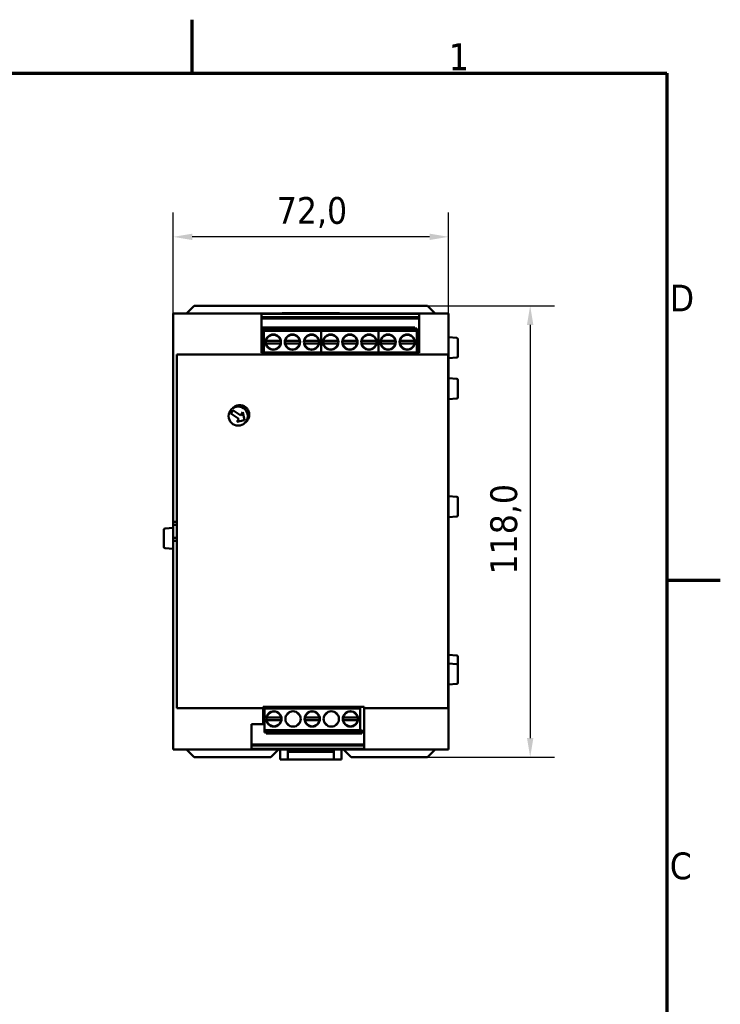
# Model space of a CAD drawing. Header units: millimetres. Extents: x -8 to 1688, y -8 to 1196.
# Tile 8 of 8: x 1310 to 1676, y 669 to 1184. Entities that reach past the tile are written whole.
import ezdxf

# ---------------------------------------------------------------- set-up
doc = ezdxf.new("R2010")
doc.units = ezdxf.units.MM
doc.header["$LTSCALE"] = 4
for name, color, linetype, lineweight in [('Bordo (ISO)', 7, 'Continuous', 70), ('Quota (ISO)', 7, 'Continuous', 25), ('Simbolo (ISO)', 7, 'Continuous', 25), ('Visibile (ISO)', 7, 'Continuous', 50)]:
    doc.layers.add(name, color=color, linetype=linetype, lineweight=lineweight)
doc.styles.add('Testo nota (ISO)', font='tahoma.ttf')
doc.dimstyles.new('Default (ISO)', dxfattribs={"dimscale": 4, "dimtxt": 3.5, "dimasz": 2.5, "dimexe": 3.175, "dimexo": 0, "dimgap": 0.762, "dimtad": 1, "dimdec": 1, "dimrnd": 1e-08, "dimzin": 0, "dimtxsty": 'Testo nota (ISO)', "dimcen": 0.09, "dimdle": 10, "dimclrd": 256, "dimclre": 256, "dimclrt": 256, "dimazin": 0, "dimtfac": 1.001486, "dimtmove": 0, "dimatfit": 3, "dimfxl": 1, "dimtolj": 1, "dimtzin": 0, "dimlwd": -1, "dimlwe": -1, "dimarcsym": 0})

# ---------------------------------------------------------------- blocks, each defined once
blk = doc.blocks.new('Bordi adel')
at = {"layer": 'Bordo (ISO)'}
for p, q in [((350, 289), (350, 296)), ((8, 289), (412, 289)), ((412, 289), (412, 8)), ((412, 222.75), (419, 222.75))]:
    blk.add_line(p, q, dxfattribs=at)
at = {"layer": 'Simbolo (ISO)', "char_height": 3.5, "style": 'Testo nota (ISO)'}
for s, insert, attachment_point in [('1', (384.83, 289.4), 8), ('D', (412.4, 259.62), 4), ('C', (412.4, 185.38), 4)]:
    blk.add_mtext(s, dxfattribs=dict(at, insert=insert, attachment_point=attachment_point))
blk = doc.blocks.new('*D6')
at = {"layer": 'Defpoints', "color": 0, "transparency": 16777216}
for p in [(1389.99, 1070.48), (1389.99, 1030.48), (1533.99, 1030.48)]:
    blk.add_point(p, dxfattribs=at)
at = {"layer": 'Quota (ISO)', "transparency": 16777216}
for p, q in [((1389.99, 1030.48), (1389.99, 1083.18)), ((1533.99, 1030.48), (1533.99, 1083.18)), ((1523.99, 1070.48), (1399.99, 1070.48))]:
    blk.add_line(p, q, dxfattribs=at)
for points in [[(1399.99, 1072.15), (1399.99, 1068.81), (1389.99, 1070.48)], [(1523.99, 1072.15), (1523.99, 1068.81), (1533.99, 1070.48)]]:
    blk.add_solid(points, dxfattribs=at)
at = {"layer": 'Quota (ISO)', "transparency": 16777216, "insert": (1444.16, 1091.3), "char_height": 14, "attachment_point": 1, "style": 'Testo nota (ISO)'}
blk.add_mtext('\\A1;72,0', dxfattribs=at)
blk = doc.blocks.new('*D7')
at = {"layer": 'Defpoints', "color": 0, "transparency": 16777216}
for p in [(1522.99, 1034.48), (1522.99, 798.48), (1576.61, 798.48)]:
    blk.add_point(p, dxfattribs=at)
at = {"layer": 'Quota (ISO)', "transparency": 16777216}
for p, q in [((1522.99, 1034.48), (1589.31, 1034.48)), ((1576.61, 1024.48), (1576.61, 808.48)), ((1522.99, 798.48), (1589.31, 798.48))]:
    blk.add_line(p, q, dxfattribs=at)
for points in [[(1574.95, 1024.48), (1578.28, 1024.48), (1576.61, 1034.48)], [(1574.95, 808.48), (1578.28, 808.48), (1576.61, 798.48)]]:
    blk.add_solid(points, dxfattribs=at)
at = {"layer": 'Quota (ISO)', "transparency": 16777216, "insert": (1555.77, 893.99), "char_height": 14, "attachment_point": 1, "rotation": 90, "style": 'Testo nota (ISO)'}
blk.add_mtext('\\A1;118,0', dxfattribs=at)

msp = doc.modelspace()

# ---------------------------------------------------------------- linework, layer by layer
at = {"layer": 'Visibile (ISO)'}
for p, q in [((1533.99, 1030.48), (1389.99, 1030.48)), ((1389.99, 1030.18), (1389.99, 1030.48)), ((1389.99, 1030.18), (1389.99, 1011.83)), ((1396.99, 1030.48), (1400.99, 1034.48)), ((1522.99, 1034.48), (1400.99, 1034.48)), ((1436.19, 1030.21), (1436.19, 1030.18)), ((1436.19, 1030.21), (1518.59, 1030.21)), ((1436.19, 1011.83), (1436.19, 1030.18)), ((1446.99, 1030.48), (1446.99, 1030.58)), ((1446.99, 1030.58), (1476.99, 1030.58)), ((1476.99, 1030.58), (1476.99, 1030.48)), ((1518.59, 1030.18), (1518.59, 1030.21)), ((1518.59, 1030.18), (1518.59, 1011.83)), ((1522.99, 1034.48), (1526.99, 1030.48)), ((1533.99, 1030.18), (1533.99, 1030.48)), ((1533.99, 1030.18), (1533.99, 1011.83)), ((1518.59, 1028.43), (1436.19, 1028.43)), ((1436.19, 1027.85), (1518.59, 1027.85)), ((1446.99, 1027.85), (1446.99, 1028.43)), ((1476.99, 1028.43), (1476.99, 1027.85)), ((1506.89, 1027.85), (1506.89, 1028.43)), ((1466.35, 1023.06), (1436.35, 1023.06)), ((1436.35, 1021.06), (1436.35, 1023.06)), ((1437.35, 1021.64), (1436.35, 1021.06)), ((1437.35, 1022.5), (1466.35, 1022.5)), ((1437.35, 1021.26), (1437.35, 1022.5)), ((1437.35, 1021.26), (1467.35, 1021.26)), ((1437.35, 1010.06), (1437.35, 1021.26)), ((1466.35, 1023.06), (1466.35, 1022.5)), ((1496.35, 1023.06), (1466.35, 1023.06)), ((1466.35, 1022.5), (1466.35, 1023.06)), ((1467.35, 1022.5), (1466.35, 1022.5)), ((1467.35, 1021.26), (1467.35, 1022.5)), ((1467.35, 1022.5), (1496.35, 1022.5)), ((1467.35, 1021.26), (1467.35, 1022.5)), ((1467.35, 1010.06), (1467.35, 1021.26)), ((1467.35, 1021.26), (1497.35, 1021.26)), ((1467.35, 1010.06), (1467.35, 1021.26)), ((1496.35, 1023.06), (1496.35, 1022.5)), ((1516.35, 1023.06), (1496.35, 1023.06)), ((1496.35, 1022.5), (1496.35, 1023.06)), ((1497.35, 1022.5), (1496.35, 1022.5)), ((1497.35, 1021.26), (1497.35, 1022.5)), ((1497.35, 1022.5), (1516.35, 1022.5)), ((1497.35, 1021.26), (1497.35, 1022.5)), ((1497.35, 1010.06), (1497.35, 1021.26)), ((1497.35, 1021.26), (1517.35, 1021.26)), ((1497.35, 1010.06), (1497.35, 1021.26)), ((1516.35, 1023.06), (1516.35, 1022.5)), ((1517.35, 1022.5), (1516.35, 1022.5)), ((1517.35, 1021.26), (1517.35, 1022.5)), ((1517.35, 1010.06), (1517.35, 1021.26)), ((1440.54, 1019.03), (1438.78, 1017.27)), ((1445.72, 1016.16), (1438.97, 1016.16)), ((1445.72, 1014.76), (1438.97, 1014.76)), ((1445.92, 1017.27), (1444.15, 1019.03)), ((1450.54, 1019.03), (1448.78, 1017.27)), ((1455.72, 1016.16), (1448.97, 1016.16)), ((1455.72, 1014.76), (1448.97, 1014.76)), ((1455.92, 1017.27), (1454.15, 1019.03)), ((1460.54, 1019.03), (1458.78, 1017.27)), ((1458.97, 1016.16), (1465.72, 1016.16)), ((1458.97, 1014.76), (1465.72, 1014.76)), ((1465.92, 1017.27), (1464.15, 1019.03)), ((1470.54, 1019.03), (1468.78, 1017.27)), ((1475.72, 1016.16), (1468.97, 1016.16)), ((1475.72, 1014.76), (1468.97, 1014.76)), ((1475.92, 1017.27), (1474.15, 1019.03)), ((1480.54, 1019.03), (1478.78, 1017.27)), ((1485.72, 1016.16), (1478.97, 1016.16)), ((1485.72, 1014.76), (1478.97, 1014.76)), ((1485.92, 1017.27), (1484.15, 1019.03)), ((1490.54, 1019.03), (1488.78, 1017.27)), ((1488.97, 1016.16), (1495.72, 1016.16)), ((1488.97, 1014.76), (1495.72, 1014.76)), ((1495.92, 1017.27), (1494.15, 1019.03)), ((1500.54, 1019.03), (1498.78, 1017.27)), ((1505.72, 1016.16), (1498.97, 1016.16)), ((1505.72, 1014.76), (1498.97, 1014.76)), ((1505.92, 1017.27), (1504.15, 1019.03)), ((1510.54, 1019.03), (1508.78, 1017.27)), ((1508.97, 1016.16), (1515.72, 1016.16)), ((1508.97, 1014.76), (1515.72, 1014.76)), ((1515.92, 1017.27), (1514.15, 1019.03)), ((1538.24, 1017.61), (1533.99, 1017.98)), ((1538.79, 1017.01), (1538.79, 1007.95)), ((1389.99, 1009.92), (1389.99, 1011.83)), ((1389.99, 921.48), (1389.99, 1009.92)), ((1391.99, 919.88), (1391.99, 1008.95)), ((1533.72, 1008.95), (1391.99, 1008.95)), ((1436.19, 1011.83), (1436.19, 1009.92)), ((1436.19, 1009.92), (1436.19, 1009.87)), ((1518.59, 1009.87), (1436.19, 1009.87)), ((1437.35, 1010.06), (1467.35, 1010.06)), ((1437.35, 1009.87), (1437.35, 1010.06)), ((1440.54, 1011.89), (1438.78, 1013.66)), ((1445.92, 1013.66), (1444.15, 1011.89)), ((1450.54, 1011.89), (1448.78, 1013.66)), ((1455.92, 1013.66), (1454.15, 1011.89)), ((1460.54, 1011.89), (1458.78, 1013.66)), ((1465.92, 1013.66), (1464.15, 1011.89)), ((1467.35, 1009.87), (1467.35, 1010.06)), ((1467.35, 1010.06), (1497.35, 1010.06)), ((1467.35, 1009.87), (1467.35, 1010.06)), ((1470.54, 1011.89), (1468.78, 1013.66)), ((1475.92, 1013.66), (1474.15, 1011.89)), ((1480.54, 1011.89), (1478.78, 1013.66)), ((1485.92, 1013.66), (1484.15, 1011.89)), ((1490.54, 1011.89), (1488.78, 1013.66)), ((1495.92, 1013.66), (1494.15, 1011.89)), ((1497.35, 1009.87), (1497.35, 1010.06)), ((1497.35, 1010.06), (1517.35, 1010.06)), ((1497.35, 1009.87), (1497.35, 1010.06)), ((1500.54, 1011.89), (1498.78, 1013.66)), ((1505.92, 1013.66), (1504.15, 1011.89)), ((1510.54, 1011.89), (1508.78, 1013.66)), ((1515.92, 1013.66), (1514.15, 1011.89)), ((1517.35, 1009.87), (1517.35, 1010.06)), ((1518.59, 1009.92), (1518.59, 1011.83)), ((1518.59, 1009.87), (1518.59, 1009.92)), ((1533.72, 1008.95), (1533.72, 919.88)), ((1533.99, 1009.92), (1533.99, 1011.83)), ((1533.99, 921.48), (1533.99, 1009.92)), ((1538.24, 1007.35), (1533.99, 1006.98)), ((1538.24, 996.21), (1533.99, 996.58)), ((1538.79, 995.61), (1538.79, 986.55)), ((1538.24, 985.95), (1533.99, 985.58)), ((1420.08, 978.11), (1421.17, 979.79)), ((1424.29, 975.4), (1420.08, 978.11)), ((1421.17, 979.79), (1425.37, 977.08)), ((1425.37, 977.08), (1426.45, 978.76)), ((1426.45, 978.76), (1427.35, 974.61)), ((1423.2, 973.72), (1424.29, 975.4)), ((1427.35, 974.61), (1423.2, 973.72)), ((1538.24, 934.61), (1533.99, 934.98)), ((1538.79, 934.01), (1538.79, 924.95)), ((1389.99, 919.88), (1389.99, 921.48)), ((1391.99, 921.48), (1389.99, 921.48)), ((1389.99, 921.48), (1391.99, 921.48)), ((1389.99, 921.48), (1389.99, 921.48)), ((1533.99, 921.48), (1533.72, 921.48)), ((1533.72, 921.48), (1533.99, 921.48)), ((1538.24, 924.35), (1533.99, 923.98)), ((1533.99, 921.48), (1533.99, 919.88)), ((1533.99, 921.48), (1533.99, 921.48)), ((1385.19, 908.35), (1385.19, 917.41)), ((1385.74, 918.01), (1389.99, 918.38)), ((1389.99, 919.88), (1389.99, 913.08)), ((1391.99, 919.88), (1389.99, 919.88)), ((1391.99, 919.88), (1391.99, 913.08)), ((1533.99, 919.88), (1533.72, 919.88)), ((1533.72, 913.08), (1533.72, 919.88)), ((1533.99, 913.08), (1533.99, 919.88)), ((1389.99, 913.08), (1391.99, 913.08)), ((1389.99, 911.48), (1389.99, 913.08)), ((1389.99, 911.48), (1391.99, 911.48)), ((1389.99, 911.48), (1389.99, 911.48)), ((1391.99, 911.48), (1389.99, 911.48)), ((1389.99, 823.04), (1389.99, 911.48)), ((1391.99, 824.04), (1391.99, 913.08)), ((1533.72, 913.08), (1533.99, 913.08)), ((1533.72, 913.08), (1533.72, 824.04)), ((1533.72, 911.48), (1533.99, 911.48)), ((1533.99, 911.48), (1533.72, 911.48)), ((1533.99, 913.08), (1533.99, 911.48)), ((1533.99, 911.48), (1533.99, 911.48)), ((1533.99, 823.04), (1533.99, 911.48)), ((1385.74, 907.75), (1389.99, 907.38)), ((1538.24, 851.61), (1533.99, 851.98)), ((1538.79, 851.01), (1538.79, 846.41)), ((1538.24, 847.01), (1533.99, 847.38)), ((1538.79, 846.41), (1538.79, 837.35)), ((1538.24, 836.75), (1533.99, 836.38)), ((1391.99, 824.04), (1436.99, 824.04)), ((1436.99, 824.85), (1436.99, 824.04)), ((1436.99, 824.85), (1489.79, 824.85)), ((1436.99, 824.04), (1436.99, 823.04)), ((1437.66, 824.85), (1437.66, 824.64)), ((1437.66, 824.64), (1437.66, 823.84)), ((1487.66, 824.64), (1437.66, 824.64)), ((1437.66, 823.84), (1437.66, 812.64)), ((1487.66, 823.84), (1437.66, 823.84)), ((1487.66, 824.85), (1487.66, 824.64)), ((1487.66, 824.64), (1487.66, 823.84)), ((1487.66, 823.84), (1487.66, 812.64)), ((1489.79, 824.04), (1489.79, 824.85)), ((1489.79, 823.04), (1489.79, 824.04)), ((1489.79, 824.04), (1533.72, 824.04)), ((1389.99, 821.13), (1389.99, 823.04)), ((1389.99, 821.13), (1389.99, 802.78)), ((1436.99, 823.04), (1436.99, 821.13)), ((1436.99, 815.75), (1436.99, 821.13)), ((1439.09, 820.24), (1440.85, 822.01)), ((1446.04, 819.14), (1439.28, 819.14)), ((1444.46, 822.01), (1446.23, 820.24)), ((1449.09, 820.24), (1450.85, 822.01)), ((1454.46, 822.01), (1456.23, 820.24)), ((1459.09, 820.24), (1460.85, 822.01)), ((1459.28, 819.14), (1466.04, 819.14)), ((1464.46, 822.01), (1466.23, 820.24)), ((1469.09, 820.24), (1470.85, 822.01)), ((1474.46, 822.01), (1476.23, 820.24)), ((1479.09, 820.24), (1480.85, 822.01)), ((1479.28, 819.14), (1486.04, 819.14)), ((1484.46, 822.01), (1486.23, 820.24)), ((1489.79, 821.13), (1489.79, 823.04)), ((1489.79, 821.13), (1489.79, 802.78)), ((1533.99, 821.13), (1533.99, 823.04)), ((1533.99, 821.13), (1533.99, 802.78)), ((1430.99, 802.78), (1430.99, 815.75)), ((1430.99, 815.75), (1436.99, 815.75)), ((1439.09, 816.63), (1440.85, 814.87)), ((1446.04, 817.74), (1439.28, 817.74)), ((1444.46, 814.87), (1446.23, 816.63)), ((1449.09, 816.63), (1450.85, 814.87)), ((1454.46, 814.87), (1456.23, 816.63)), ((1459.09, 816.63), (1460.85, 814.87)), ((1459.28, 817.74), (1466.04, 817.74)), ((1464.46, 814.87), (1466.23, 816.63)), ((1469.09, 816.63), (1470.85, 814.87)), ((1474.46, 814.87), (1476.23, 816.63)), ((1479.09, 816.63), (1480.85, 814.87)), ((1479.28, 817.74), (1486.04, 817.74)), ((1484.46, 814.87), (1486.23, 816.63)), ((1437.66, 812.64), (1437.66, 811.4)), ((1487.66, 812.64), (1437.66, 812.64)), ((1437.66, 811.4), (1438.66, 811.4)), ((1487.66, 811.4), (1438.66, 811.4)), ((1438.66, 810.84), (1438.66, 811.4)), ((1438.66, 810.84), (1488.66, 810.84)), ((1487.66, 812.26), (1488.66, 812.84)), ((1487.66, 812.64), (1487.66, 811.4)), ((1488.66, 812.84), (1488.66, 810.84)), ((1489.79, 805.04), (1430.99, 805.04)), ((1430.99, 804.52), (1489.79, 804.52)), ((1435.99, 805.04), (1435.99, 804.52)), ((1487.99, 804.52), (1487.99, 805.04)), ((1389.99, 802.48), (1389.99, 802.78)), ((1533.99, 802.48), (1389.99, 802.48)), ((1400.99, 798.48), (1396.99, 802.48)), ((1440.99, 798.48), (1400.99, 798.48)), ((1430.99, 802.78), (1430.99, 802.75)), ((1489.79, 802.75), (1430.99, 802.75)), ((1444.99, 802.48), (1440.99, 798.48)), ((1445.99, 797.18), (1445.99, 802.48)), ((1449.99, 802.48), (1449.99, 797.18)), ((1473.99, 801.18), (1449.99, 801.18)), ((1473.99, 797.18), (1473.99, 802.48)), ((1477.99, 802.48), (1477.99, 797.18)), ((1482.99, 798.48), (1478.99, 802.48)), ((1522.99, 798.48), (1482.99, 798.48)), ((1489.79, 802.75), (1489.79, 802.78)), ((1526.99, 802.48), (1522.99, 798.48)), ((1533.99, 802.48), (1533.99, 802.78)), ((1449.99, 797.18), (1445.99, 797.18)), ((1473.99, 797.18), (1449.99, 797.18)), ((1477.99, 797.18), (1473.99, 797.18))]:
    msp.add_line(p, q, dxfattribs=at)
for centre, radius in [((1442.35, 1015.46), 4), ((1452.35, 1015.46), 4), ((1462.35, 1015.46), 4), ((1472.35, 1015.46), 4), ((1482.35, 1015.46), 4), ((1492.35, 1015.46), 4), ((1502.35, 1015.46), 4), ((1512.35, 1015.46), 4), ((1423.99, 976.78), 5), ((1442.66, 818.44), 4), ((1452.66, 818.44), 4), ((1462.66, 818.44), 4), ((1472.66, 818.44), 4), ((1482.66, 818.44), 4)]:
    msp.add_circle(centre, radius, dxfattribs=at)
for centre, radius, start, end in [((1442.35, 1015.46), 3.85, 54.2441, 125.7559), ((1452.35, 1015.46), 3.85, 54.2441, 125.7559), ((1462.35, 1015.46), 3.85, 54.2441, 125.7559), ((1472.35, 1015.46), 3.85, 54.2441, 125.7559), ((1482.35, 1015.46), 3.85, 54.2441, 125.7559), ((1492.35, 1015.46), 3.85, 54.2441, 125.7559), ((1502.35, 1015.46), 3.85, 54.2441, 125.7559), ((1512.35, 1015.46), 3.85, 54.2441, 125.7559), ((1442.35, 1015.46), 3.85, 169.5243, 190.4757), ((1442.35, 1015.46), 3.85, 144.2441, 169.5243), ((1442.35, 1015.46), 3.85, 190.4757, 215.7559), ((1442.35, 1015.46), 3.85, 10.4757, 35.7559), ((1442.35, 1015.46), 3.85, 324.2441, 349.5243), ((1442.35, 1015.46), 3.85, 349.5243, 10.4757), ((1452.35, 1015.46), 3.85, 169.5243, 190.4757), ((1452.35, 1015.46), 3.85, 144.2441, 169.5243), ((1452.35, 1015.46), 3.85, 190.4757, 215.7559), ((1452.35, 1015.46), 3.85, 10.4757, 35.7559), ((1452.35, 1015.46), 3.85, 324.2441, 349.5243), ((1452.35, 1015.46), 3.85, 349.5243, 10.4757), ((1462.35, 1015.46), 3.85, 169.5243, 190.4757), ((1462.35, 1015.46), 3.85, 144.2441, 169.5243), ((1462.35, 1015.46), 3.85, 190.4757, 215.7559), ((1462.35, 1015.46), 3.85, 10.4757, 35.7559), ((1462.35, 1015.46), 3.85, 324.2441, 349.5243), ((1462.35, 1015.46), 3.85, 349.5243, 10.4757), ((1472.35, 1015.46), 3.85, 169.5243, 190.4757), ((1472.35, 1015.46), 3.85, 144.2441, 169.5243), ((1472.35, 1015.46), 3.85, 190.4757, 215.7559), ((1472.35, 1015.46), 3.85, 10.4757, 35.7559), ((1472.35, 1015.46), 3.85, 324.2441, 349.5243), ((1472.35, 1015.46), 3.85, 349.5243, 10.4757), ((1482.35, 1015.46), 3.85, 169.5243, 190.4757), ((1482.35, 1015.46), 3.85, 144.2441, 169.5243), ((1482.35, 1015.46), 3.85, 190.4757, 215.7559), ((1482.35, 1015.46), 3.85, 10.4757, 35.7559), ((1482.35, 1015.46), 3.85, 324.2441, 349.5243), ((1482.35, 1015.46), 3.85, 349.5243, 10.4757), ((1492.35, 1015.46), 3.85, 169.5243, 190.4757), ((1492.35, 1015.46), 3.85, 144.2441, 169.5243), ((1492.35, 1015.46), 3.85, 190.4757, 215.7559), ((1492.35, 1015.46), 3.85, 10.4757, 35.7559), ((1492.35, 1015.46), 3.85, 324.2441, 349.5243), ((1492.35, 1015.46), 3.85, 349.5243, 10.4757), ((1502.35, 1015.46), 3.85, 169.5243, 190.4757), ((1502.35, 1015.46), 3.85, 144.2441, 169.5243), ((1502.35, 1015.46), 3.85, 190.4757, 215.7559), ((1502.35, 1015.46), 3.85, 10.4757, 35.7559), ((1502.35, 1015.46), 3.85, 324.2441, 349.5243), ((1502.35, 1015.46), 3.85, 349.5243, 10.4757), ((1512.35, 1015.46), 3.85, 169.5243, 190.4757), ((1512.35, 1015.46), 3.85, 144.2441, 169.5243), ((1512.35, 1015.46), 3.85, 190.4757, 215.7559), ((1512.35, 1015.46), 3.85, 10.4757, 35.7559), ((1512.35, 1015.46), 3.85, 324.2441, 349.5243), ((1512.35, 1015.46), 3.85, 349.5243, 10.4757), ((1538.19, 1017.01), 0.6, 0, 85), ((1442.35, 1015.46), 3.85, 234.2441, 305.7559), ((1452.35, 1015.46), 3.85, 234.2441, 305.7559), ((1462.35, 1015.46), 3.85, 234.2441, 305.7559), ((1472.35, 1015.46), 3.85, 234.2441, 305.7559), ((1482.35, 1015.46), 3.85, 234.2441, 305.7559), ((1492.35, 1015.46), 3.85, 234.2441, 305.7559), ((1502.35, 1015.46), 3.85, 234.2441, 305.7559), ((1512.35, 1015.46), 3.85, 234.2441, 305.7559), ((1538.19, 1007.95), 0.6, 275, 0), ((1538.19, 995.61), 0.6, 0, 85), ((1538.19, 986.55), 0.6, 275, 0), ((1538.19, 934.01), 0.6, 0, 85), ((1538.19, 924.95), 0.6, 275, 0), ((1385.79, 917.41), 0.6, 95, 180), ((1385.79, 908.35), 0.6, 180, 265), ((1538.19, 851.01), 0.6, 0, 85), ((1538.19, 846.41), 0.6, 0, 85), ((1538.19, 837.35), 0.6, 275, 0), ((1442.66, 818.44), 3.85, 169.5243, 190.4757), ((1442.66, 818.44), 3.85, 144.2441, 169.5243), ((1442.66, 818.44), 3.85, 54.2441, 125.7559), ((1442.66, 818.44), 3.85, 10.4757, 35.7559), ((1442.66, 818.44), 3.85, 349.5243, 10.4757), ((1462.66, 818.44), 3.85, 169.5243, 190.4757), ((1462.66, 818.44), 3.85, 144.2441, 169.5243), ((1462.66, 818.44), 3.85, 54.2441, 125.7559), ((1462.66, 818.44), 3.85, 10.4757, 35.7559), ((1462.66, 818.44), 3.85, 349.5243, 10.4757), ((1482.66, 818.44), 3.85, 169.5243, 190.4757), ((1482.66, 818.44), 3.85, 144.2441, 169.5243), ((1482.66, 818.44), 3.85, 54.2441, 125.7559), ((1482.66, 818.44), 3.85, 10.4757, 35.7559), ((1482.66, 818.44), 3.85, 349.5243, 10.4757), ((1442.66, 818.44), 3.85, 190.4757, 215.7559), ((1442.66, 818.44), 3.85, 234.2441, 305.7559), ((1442.66, 818.44), 3.85, 324.2441, 349.5243), ((1462.66, 818.44), 3.85, 190.4757, 215.7559), ((1462.66, 818.44), 3.85, 234.2441, 305.7559), ((1462.66, 818.44), 3.85, 324.2441, 349.5243), ((1482.66, 818.44), 3.85, 190.4757, 215.7559), ((1482.66, 818.44), 3.85, 234.2441, 305.7559), ((1482.66, 818.44), 3.85, 324.2441, 349.5243)]:
    msp.add_arc(centre, radius, start, end, dxfattribs=at)
for points, knots in [([(1438.56, 1016.16), (1438.56, 1016.16), (1438.57, 1016.16), (1438.61, 1016.16), (1438.64, 1016.16), (1438.71, 1016.16), (1438.76, 1016.16), (1438.86, 1016.16), (1438.92, 1016.16), (1438.97, 1016.16)], [0, 0, 0, 0, 0.00736219, 0.00736219, 0.01478815, 0.01478815, 0.02230139, 0.02230139, 0.02990555, 0.02990555, 0.02990555, 0.02990555]), ([(1438.97, 1014.76), (1438.92, 1014.76), (1438.86, 1014.76), (1438.76, 1014.76), (1438.71, 1014.76), (1438.64, 1014.76), (1438.61, 1014.76), (1438.57, 1014.76), (1438.56, 1014.76), (1438.56, 1014.76)], [0.08984713, 0.08984713, 0.08984713, 0.08984713, 0.09745128, 0.09745128, 0.10496453, 0.10496453, 0.11239048, 0.11239048, 0.11975267, 0.11975267, 0.11975267, 0.11975267]), ([(1445.72, 1016.16), (1445.77, 1016.16), (1445.83, 1016.16), (1445.93, 1016.16), (1445.98, 1016.16), (1446.05, 1016.16), (1446.08, 1016.16), (1446.12, 1016.16), (1446.13, 1016.16), (1446.13, 1016.16)], [0.08984713, 0.08984713, 0.08984713, 0.08984713, 0.09745128, 0.09745128, 0.10496453, 0.10496453, 0.11239048, 0.11239048, 0.11975267, 0.11975267, 0.11975267, 0.11975267]), ([(1446.13, 1014.76), (1446.13, 1014.76), (1446.12, 1014.76), (1446.08, 1014.76), (1446.05, 1014.76), (1445.98, 1014.76), (1445.93, 1014.76), (1445.83, 1014.76), (1445.77, 1014.76), (1445.72, 1014.76)], [0, 0, 0, 0, 0.00736219, 0.00736219, 0.01478815, 0.01478815, 0.02230139, 0.02230139, 0.02990555, 0.02990555, 0.02990555, 0.02990555]), ([(1448.56, 1016.16), (1448.56, 1016.16), (1448.57, 1016.16), (1448.61, 1016.16), (1448.64, 1016.16), (1448.71, 1016.16), (1448.76, 1016.16), (1448.86, 1016.16), (1448.92, 1016.16), (1448.97, 1016.16)], [0, 0, 0, 0, 0.00736219, 0.00736219, 0.01478815, 0.01478815, 0.02230139, 0.02230139, 0.02990555, 0.02990555, 0.02990555, 0.02990555]), ([(1448.97, 1014.76), (1448.92, 1014.76), (1448.86, 1014.76), (1448.76, 1014.76), (1448.71, 1014.76), (1448.64, 1014.76), (1448.61, 1014.76), (1448.57, 1014.76), (1448.56, 1014.76), (1448.56, 1014.76)], [0.08984713, 0.08984713, 0.08984713, 0.08984713, 0.09745128, 0.09745128, 0.10496453, 0.10496453, 0.11239048, 0.11239048, 0.11975267, 0.11975267, 0.11975267, 0.11975267]), ([(1455.72, 1016.16), (1455.77, 1016.16), (1455.83, 1016.16), (1455.93, 1016.16), (1455.98, 1016.16), (1456.05, 1016.16), (1456.08, 1016.16), (1456.12, 1016.16), (1456.13, 1016.16), (1456.13, 1016.16)], [0.08984713, 0.08984713, 0.08984713, 0.08984713, 0.09745128, 0.09745128, 0.10496453, 0.10496453, 0.11239048, 0.11239048, 0.11975267, 0.11975267, 0.11975267, 0.11975267]), ([(1456.13, 1014.76), (1456.13, 1014.76), (1456.12, 1014.76), (1456.08, 1014.76), (1456.05, 1014.76), (1455.98, 1014.76), (1455.93, 1014.76), (1455.83, 1014.76), (1455.77, 1014.76), (1455.72, 1014.76)], [0, 0, 0, 0, 0.00736219, 0.00736219, 0.01478815, 0.01478815, 0.02230139, 0.02230139, 0.02990555, 0.02990555, 0.02990555, 0.02990555]), ([(1458.56, 1016.16), (1458.56, 1016.16), (1458.57, 1016.16), (1458.61, 1016.16), (1458.64, 1016.16), (1458.71, 1016.16), (1458.76, 1016.16), (1458.86, 1016.16), (1458.92, 1016.16), (1458.97, 1016.16)], [0, 0, 0, 0, 0.00736219, 0.00736219, 0.01478815, 0.01478815, 0.02230139, 0.02230139, 0.02990555, 0.02990555, 0.02990555, 0.02990555]), ([(1458.97, 1014.76), (1458.92, 1014.76), (1458.86, 1014.76), (1458.76, 1014.76), (1458.71, 1014.76), (1458.64, 1014.76), (1458.61, 1014.76), (1458.57, 1014.76), (1458.56, 1014.76), (1458.56, 1014.76)], [0.08984713, 0.08984713, 0.08984713, 0.08984713, 0.09745128, 0.09745128, 0.10496453, 0.10496453, 0.11239048, 0.11239048, 0.11975267, 0.11975267, 0.11975267, 0.11975267]), ([(1465.72, 1016.16), (1465.77, 1016.16), (1465.83, 1016.16), (1465.93, 1016.16), (1465.98, 1016.16), (1466.05, 1016.16), (1466.08, 1016.16), (1466.12, 1016.16), (1466.13, 1016.16), (1466.13, 1016.16)], [0.08984713, 0.08984713, 0.08984713, 0.08984713, 0.09745128, 0.09745128, 0.10496453, 0.10496453, 0.11239048, 0.11239048, 0.11975267, 0.11975267, 0.11975267, 0.11975267]), ([(1466.13, 1014.76), (1466.13, 1014.76), (1466.12, 1014.76), (1466.08, 1014.76), (1466.05, 1014.76), (1465.98, 1014.76), (1465.93, 1014.76), (1465.83, 1014.76), (1465.77, 1014.76), (1465.72, 1014.76)], [0, 0, 0, 0, 0.00736219, 0.00736219, 0.01478815, 0.01478815, 0.02230139, 0.02230139, 0.02990555, 0.02990555, 0.02990555, 0.02990555]), ([(1468.56, 1016.16), (1468.56, 1016.16), (1468.57, 1016.16), (1468.61, 1016.16), (1468.64, 1016.16), (1468.71, 1016.16), (1468.76, 1016.16), (1468.86, 1016.16), (1468.92, 1016.16), (1468.97, 1016.16)], [0, 0, 0, 0, 0.00736219, 0.00736219, 0.01478815, 0.01478815, 0.02230139, 0.02230139, 0.02990555, 0.02990555, 0.02990555, 0.02990555]), ([(1468.97, 1014.76), (1468.92, 1014.76), (1468.86, 1014.76), (1468.76, 1014.76), (1468.71, 1014.76), (1468.64, 1014.76), (1468.61, 1014.76), (1468.57, 1014.76), (1468.56, 1014.76), (1468.56, 1014.76)], [0.08984713, 0.08984713, 0.08984713, 0.08984713, 0.09745128, 0.09745128, 0.10496453, 0.10496453, 0.11239048, 0.11239048, 0.11975267, 0.11975267, 0.11975267, 0.11975267]), ([(1475.72, 1016.16), (1475.77, 1016.16), (1475.83, 1016.16), (1475.93, 1016.16), (1475.98, 1016.16), (1476.05, 1016.16), (1476.08, 1016.16), (1476.12, 1016.16), (1476.13, 1016.16), (1476.13, 1016.16)], [0.08984713, 0.08984713, 0.08984713, 0.08984713, 0.09745128, 0.09745128, 0.10496453, 0.10496453, 0.11239048, 0.11239048, 0.11975267, 0.11975267, 0.11975267, 0.11975267]), ([(1476.13, 1014.76), (1476.13, 1014.76), (1476.12, 1014.76), (1476.08, 1014.76), (1476.05, 1014.76), (1475.98, 1014.76), (1475.93, 1014.76), (1475.83, 1014.76), (1475.77, 1014.76), (1475.72, 1014.76)], [0, 0, 0, 0, 0.00736219, 0.00736219, 0.01478815, 0.01478815, 0.02230139, 0.02230139, 0.02990555, 0.02990555, 0.02990555, 0.02990555]), ([(1478.56, 1016.16), (1478.56, 1016.16), (1478.57, 1016.16), (1478.61, 1016.16), (1478.64, 1016.16), (1478.71, 1016.16), (1478.76, 1016.16), (1478.86, 1016.16), (1478.92, 1016.16), (1478.97, 1016.16)], [0, 0, 0, 0, 0.00736219, 0.00736219, 0.01478815, 0.01478815, 0.02230139, 0.02230139, 0.02990555, 0.02990555, 0.02990555, 0.02990555]), ([(1478.97, 1014.76), (1478.92, 1014.76), (1478.86, 1014.76), (1478.76, 1014.76), (1478.71, 1014.76), (1478.64, 1014.76), (1478.61, 1014.76), (1478.57, 1014.76), (1478.56, 1014.76), (1478.56, 1014.76)], [0.08984713, 0.08984713, 0.08984713, 0.08984713, 0.09745128, 0.09745128, 0.10496453, 0.10496453, 0.11239048, 0.11239048, 0.11975267, 0.11975267, 0.11975267, 0.11975267]), ([(1485.72, 1016.16), (1485.77, 1016.16), (1485.83, 1016.16), (1485.93, 1016.16), (1485.98, 1016.16), (1486.05, 1016.16), (1486.08, 1016.16), (1486.12, 1016.16), (1486.13, 1016.16), (1486.13, 1016.16)], [0.08984713, 0.08984713, 0.08984713, 0.08984713, 0.09745128, 0.09745128, 0.10496453, 0.10496453, 0.11239048, 0.11239048, 0.11975267, 0.11975267, 0.11975267, 0.11975267]), ([(1486.13, 1014.76), (1486.13, 1014.76), (1486.12, 1014.76), (1486.08, 1014.76), (1486.05, 1014.76), (1485.98, 1014.76), (1485.93, 1014.76), (1485.83, 1014.76), (1485.77, 1014.76), (1485.72, 1014.76)], [0, 0, 0, 0, 0.00736219, 0.00736219, 0.01478815, 0.01478815, 0.02230139, 0.02230139, 0.02990555, 0.02990555, 0.02990555, 0.02990555]), ([(1488.56, 1016.16), (1488.56, 1016.16), (1488.57, 1016.16), (1488.61, 1016.16), (1488.64, 1016.16), (1488.71, 1016.16), (1488.76, 1016.16), (1488.86, 1016.16), (1488.92, 1016.16), (1488.97, 1016.16)], [0, 0, 0, 0, 0.00736219, 0.00736219, 0.01478815, 0.01478815, 0.02230139, 0.02230139, 0.02990555, 0.02990555, 0.02990555, 0.02990555]), ([(1488.97, 1014.76), (1488.92, 1014.76), (1488.86, 1014.76), (1488.76, 1014.76), (1488.71, 1014.76), (1488.64, 1014.76), (1488.61, 1014.76), (1488.57, 1014.76), (1488.56, 1014.76), (1488.56, 1014.76)], [0.08984713, 0.08984713, 0.08984713, 0.08984713, 0.09745128, 0.09745128, 0.10496453, 0.10496453, 0.11239048, 0.11239048, 0.11975267, 0.11975267, 0.11975267, 0.11975267]), ([(1495.72, 1016.16), (1495.77, 1016.16), (1495.83, 1016.16), (1495.93, 1016.16), (1495.98, 1016.16), (1496.05, 1016.16), (1496.08, 1016.16), (1496.12, 1016.16), (1496.13, 1016.16), (1496.13, 1016.16)], [0.08984713, 0.08984713, 0.08984713, 0.08984713, 0.09745128, 0.09745128, 0.10496453, 0.10496453, 0.11239048, 0.11239048, 0.11975267, 0.11975267, 0.11975267, 0.11975267]), ([(1496.13, 1014.76), (1496.13, 1014.76), (1496.12, 1014.76), (1496.08, 1014.76), (1496.05, 1014.76), (1495.98, 1014.76), (1495.93, 1014.76), (1495.83, 1014.76), (1495.77, 1014.76), (1495.72, 1014.76)], [0, 0, 0, 0, 0.00736219, 0.00736219, 0.01478815, 0.01478815, 0.02230139, 0.02230139, 0.02990555, 0.02990555, 0.02990555, 0.02990555]), ([(1498.56, 1016.16), (1498.56, 1016.16), (1498.57, 1016.16), (1498.61, 1016.16), (1498.64, 1016.16), (1498.71, 1016.16), (1498.76, 1016.16), (1498.86, 1016.16), (1498.92, 1016.16), (1498.97, 1016.16)], [0, 0, 0, 0, 0.00736219, 0.00736219, 0.01478815, 0.01478815, 0.02230139, 0.02230139, 0.02990555, 0.02990555, 0.02990555, 0.02990555]), ([(1498.97, 1014.76), (1498.92, 1014.76), (1498.86, 1014.76), (1498.76, 1014.76), (1498.71, 1014.76), (1498.64, 1014.76), (1498.61, 1014.76), (1498.57, 1014.76), (1498.56, 1014.76), (1498.56, 1014.76)], [0.08984713, 0.08984713, 0.08984713, 0.08984713, 0.09745128, 0.09745128, 0.10496453, 0.10496453, 0.11239048, 0.11239048, 0.11975267, 0.11975267, 0.11975267, 0.11975267]), ([(1505.72, 1016.16), (1505.77, 1016.16), (1505.83, 1016.16), (1505.93, 1016.16), (1505.98, 1016.16), (1506.05, 1016.16), (1506.08, 1016.16), (1506.12, 1016.16), (1506.13, 1016.16), (1506.13, 1016.16)], [0.08984713, 0.08984713, 0.08984713, 0.08984713, 0.09745128, 0.09745128, 0.10496453, 0.10496453, 0.11239048, 0.11239048, 0.11975267, 0.11975267, 0.11975267, 0.11975267]), ([(1506.13, 1014.76), (1506.13, 1014.76), (1506.12, 1014.76), (1506.08, 1014.76), (1506.05, 1014.76), (1505.98, 1014.76), (1505.93, 1014.76), (1505.83, 1014.76), (1505.77, 1014.76), (1505.72, 1014.76)], [0, 0, 0, 0, 0.00736219, 0.00736219, 0.01478815, 0.01478815, 0.02230139, 0.02230139, 0.02990555, 0.02990555, 0.02990555, 0.02990555]), ([(1508.56, 1016.16), (1508.56, 1016.16), (1508.57, 1016.16), (1508.61, 1016.16), (1508.64, 1016.16), (1508.71, 1016.16), (1508.76, 1016.16), (1508.86, 1016.16), (1508.92, 1016.16), (1508.97, 1016.16)], [0, 0, 0, 0, 0.00736219, 0.00736219, 0.01478815, 0.01478815, 0.02230139, 0.02230139, 0.02990555, 0.02990555, 0.02990555, 0.02990555]), ([(1508.97, 1014.76), (1508.92, 1014.76), (1508.86, 1014.76), (1508.76, 1014.76), (1508.71, 1014.76), (1508.64, 1014.76), (1508.61, 1014.76), (1508.57, 1014.76), (1508.56, 1014.76), (1508.56, 1014.76)], [0.08984713, 0.08984713, 0.08984713, 0.08984713, 0.09745128, 0.09745128, 0.10496453, 0.10496453, 0.11239048, 0.11239048, 0.11975267, 0.11975267, 0.11975267, 0.11975267]), ([(1515.72, 1016.16), (1515.77, 1016.16), (1515.83, 1016.16), (1515.93, 1016.16), (1515.98, 1016.16), (1516.05, 1016.16), (1516.08, 1016.16), (1516.12, 1016.16), (1516.13, 1016.16), (1516.13, 1016.16)], [0.08984713, 0.08984713, 0.08984713, 0.08984713, 0.09745128, 0.09745128, 0.10496453, 0.10496453, 0.11239048, 0.11239048, 0.11975267, 0.11975267, 0.11975267, 0.11975267]), ([(1516.13, 1014.76), (1516.13, 1014.76), (1516.12, 1014.76), (1516.08, 1014.76), (1516.05, 1014.76), (1515.98, 1014.76), (1515.93, 1014.76), (1515.83, 1014.76), (1515.77, 1014.76), (1515.72, 1014.76)], [0, 0, 0, 0, 0.00736219, 0.00736219, 0.01478815, 0.01478815, 0.02230139, 0.02230139, 0.02990555, 0.02990555, 0.02990555, 0.02990555]), ([(1421.06, 980.83), (1421.12, 980.9), (1421.18, 980.96), (1421.68, 981.46), (1422.24, 981.84), (1423.47, 982.35), (1424.14, 982.48), (1424.77, 982.48)], [1.3070423, 1.3070423, 1.3070423, 1.3070423, 1.3194013, 1.3194013, 1.4135675, 1.4135675, 1.5077337, 1.5077337, 1.5077337, 1.5077337]), ([(1424.77, 982.48), (1425.4, 982.48), (1426.07, 982.35), (1427.3, 981.84), (1427.86, 981.46), (1428.75, 980.57), (1429.13, 980.01), (1429.65, 978.78), (1429.77, 978.11), (1429.77, 976.85), (1429.65, 976.18), (1429.13, 974.95), (1428.75, 974.39), (1428.12, 973.76), (1427.91, 973.58), (1427.69, 973.42)], [0, 0, 0, 0, 0.0941662, 0.0941662, 0.1883324, 0.1883324, 0.282642, 0.282642, 0.3769517, 0.3769517, 0.4712447, 0.4712447, 0.5655378, 0.5655378, 0.6047845, 0.6047845, 0.6047845, 0.6047845]), ([(1427.62, 980.21), (1427.42, 980.48), (1427.2, 980.75), (1426.97, 980.99), (1426.36, 981.61), (1425.63, 982.11), (1424.83, 982.47)], [5.3391859, 5.3391859, 5.3391859, 5.3391859, 5.4857777, 5.4857777, 5.4857777, 5.859441, 5.859441, 5.859441, 5.859441]), ([(1425.08, 982.45), (1425.87, 982.06), (1426.59, 981.53), (1427.18, 980.87), (1427.47, 980.55), (1427.72, 980.2), (1427.94, 979.83)], [0.464031, 0.464031, 0.464031, 0.464031, 0.8420988, 0.8420988, 0.8420988, 1.0264467, 1.0264467, 1.0264467, 1.0264467]), ([(1428.95, 976.22), (1428.95, 975.63), (1428.88, 975.04), (1428.73, 974.46), (1428.73, 974.45), (1428.73, 974.43), (1428.72, 974.42)], [1.5693062, 1.5693062, 1.5693062, 1.5693062, 1.8235248, 1.8235248, 1.8235248, 1.8302541, 1.8302541, 1.8302541, 1.8302541]), ([(1438.87, 819.14), (1438.87, 819.14), (1438.88, 819.14), (1438.92, 819.14), (1438.96, 819.14), (1439.03, 819.14), (1439.08, 819.14), (1439.17, 819.14), (1439.23, 819.14), (1439.28, 819.14)], [0, 0, 0, 0, 0.00736219, 0.00736219, 0.01478815, 0.01478815, 0.02230139, 0.02230139, 0.02990555, 0.02990555, 0.02990555, 0.02990555]), ([(1446.04, 819.14), (1446.09, 819.14), (1446.15, 819.14), (1446.24, 819.14), (1446.29, 819.14), (1446.36, 819.14), (1446.39, 819.14), (1446.43, 819.14), (1446.44, 819.14), (1446.44, 819.14)], [0.08984713, 0.08984713, 0.08984713, 0.08984713, 0.09745128, 0.09745128, 0.10496453, 0.10496453, 0.11239048, 0.11239048, 0.11975267, 0.11975267, 0.11975267, 0.11975267]), ([(1458.87, 819.14), (1458.87, 819.14), (1458.88, 819.14), (1458.92, 819.14), (1458.96, 819.14), (1459.03, 819.14), (1459.08, 819.14), (1459.17, 819.14), (1459.23, 819.14), (1459.28, 819.14)], [0, 0, 0, 0, 0.00736219, 0.00736219, 0.01478815, 0.01478815, 0.02230139, 0.02230139, 0.02990555, 0.02990555, 0.02990555, 0.02990555]), ([(1466.04, 819.14), (1466.09, 819.14), (1466.15, 819.14), (1466.24, 819.14), (1466.29, 819.14), (1466.36, 819.14), (1466.39, 819.14), (1466.43, 819.14), (1466.44, 819.14), (1466.44, 819.14)], [0.08984713, 0.08984713, 0.08984713, 0.08984713, 0.09745128, 0.09745128, 0.10496453, 0.10496453, 0.11239048, 0.11239048, 0.11975267, 0.11975267, 0.11975267, 0.11975267]), ([(1478.87, 819.14), (1478.87, 819.14), (1478.88, 819.14), (1478.92, 819.14), (1478.96, 819.14), (1479.03, 819.14), (1479.08, 819.14), (1479.17, 819.14), (1479.23, 819.14), (1479.28, 819.14)], [0, 0, 0, 0, 0.00736219, 0.00736219, 0.01478815, 0.01478815, 0.02230139, 0.02230139, 0.02990555, 0.02990555, 0.02990555, 0.02990555]), ([(1486.04, 819.14), (1486.09, 819.14), (1486.15, 819.14), (1486.24, 819.14), (1486.29, 819.14), (1486.36, 819.14), (1486.39, 819.14), (1486.43, 819.14), (1486.44, 819.14), (1486.44, 819.14)], [0.08984713, 0.08984713, 0.08984713, 0.08984713, 0.09745128, 0.09745128, 0.10496453, 0.10496453, 0.11239048, 0.11239048, 0.11975267, 0.11975267, 0.11975267, 0.11975267]), ([(1439.28, 817.74), (1439.23, 817.74), (1439.17, 817.74), (1439.08, 817.74), (1439.03, 817.74), (1438.96, 817.74), (1438.92, 817.74), (1438.88, 817.74), (1438.87, 817.74), (1438.87, 817.74)], [0.08984713, 0.08984713, 0.08984713, 0.08984713, 0.09745128, 0.09745128, 0.10496453, 0.10496453, 0.11239048, 0.11239048, 0.11975267, 0.11975267, 0.11975267, 0.11975267]), ([(1446.44, 817.74), (1446.44, 817.74), (1446.43, 817.74), (1446.39, 817.74), (1446.36, 817.74), (1446.29, 817.74), (1446.24, 817.74), (1446.15, 817.74), (1446.09, 817.74), (1446.04, 817.74)], [0, 0, 0, 0, 0.00736219, 0.00736219, 0.01478815, 0.01478815, 0.02230139, 0.02230139, 0.02990555, 0.02990555, 0.02990555, 0.02990555]), ([(1459.28, 817.74), (1459.23, 817.74), (1459.17, 817.74), (1459.08, 817.74), (1459.03, 817.74), (1458.96, 817.74), (1458.92, 817.74), (1458.88, 817.74), (1458.87, 817.74), (1458.87, 817.74)], [0.08984713, 0.08984713, 0.08984713, 0.08984713, 0.09745128, 0.09745128, 0.10496453, 0.10496453, 0.11239048, 0.11239048, 0.11975267, 0.11975267, 0.11975267, 0.11975267]), ([(1466.44, 817.74), (1466.44, 817.74), (1466.43, 817.74), (1466.39, 817.74), (1466.36, 817.74), (1466.29, 817.74), (1466.24, 817.74), (1466.15, 817.74), (1466.09, 817.74), (1466.04, 817.74)], [0, 0, 0, 0, 0.00736219, 0.00736219, 0.01478815, 0.01478815, 0.02230139, 0.02230139, 0.02990555, 0.02990555, 0.02990555, 0.02990555]), ([(1479.28, 817.74), (1479.23, 817.74), (1479.17, 817.74), (1479.08, 817.74), (1479.03, 817.74), (1478.96, 817.74), (1478.92, 817.74), (1478.88, 817.74), (1478.87, 817.74), (1478.87, 817.74)], [0.08984713, 0.08984713, 0.08984713, 0.08984713, 0.09745128, 0.09745128, 0.10496453, 0.10496453, 0.11239048, 0.11239048, 0.11975267, 0.11975267, 0.11975267, 0.11975267]), ([(1486.44, 817.74), (1486.44, 817.74), (1486.43, 817.74), (1486.39, 817.74), (1486.36, 817.74), (1486.29, 817.74), (1486.24, 817.74), (1486.15, 817.74), (1486.09, 817.74), (1486.04, 817.74)], [0, 0, 0, 0, 0.00736219, 0.00736219, 0.01478815, 0.01478815, 0.02230139, 0.02230139, 0.02990555, 0.02990555, 0.02990555, 0.02990555])]:
    msp.add_open_spline(points, degree=3, knots=knots, dxfattribs=at)
msp.add_open_spline([(1428.95, 976.16), (1428.95, 976.18), (1428.95, 976.19), (1428.95, 976.21)], degree=3, dxfattribs=at)

# ---------------------------------------------------------------- block references
at = {"xscale": 4, "yscale": 4, "zscale": 4}
msp.add_blockref('Bordi adel', (0, 0), dxfattribs=at)

# ---------------------------------------------------------------- dimensions: what is measured, and where the dimension line sits
at = {"layer": 'Quota (ISO)'}
for base, p1, p2, angle, picture, middle in [((1389.99, 1070.48), (1533.99, 1030.48), (1389.99, 1030.48), 180, '*D6', (1461.99, 1070.48)), ((1576.61, 798.48), (1522.99, 1034.48), (1522.99, 798.48), 90, '*D7', (1576.61, 916.48))]:
    dim = msp.add_linear_dim(base=base, p1=p1, p2=p2, angle=angle, dimstyle='Default (ISO)', override={"dimdec": 1, "dimlfac": 0.5, "dimtp": 0, "dimtm": 0, "dimtdec": 2, "dimtofl": 0, "dimatfit": 1}, dxfattribs=at)
    dim.commit()
    dim.dimension.update_dxf_attribs({"geometry": picture, "text_midpoint": middle, "dimtype": 160})

doc.saveas('drawing.dxf')
